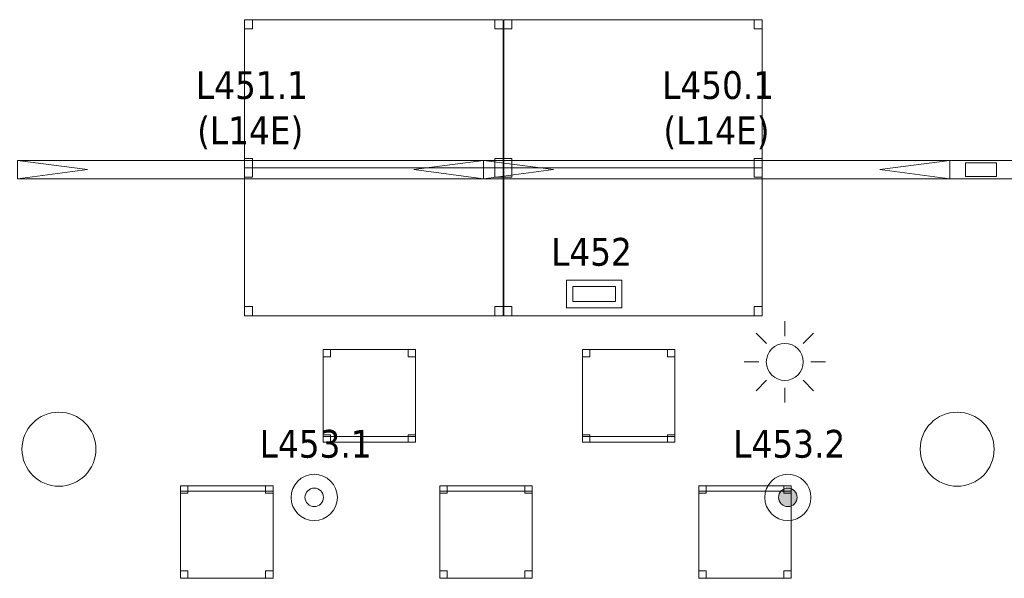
# Model space of a CAD drawing. Header units: metres. Extents: x 397.7 to 427.5, y 12.7 to 28.4.
# Tile 122 of 133: x 415.9 to 421.2, y 17.1 to 20.1. Entities that reach past the tile are written whole.
import ezdxf

# ---------------------------------------------------------------- set-up
doc = ezdxf.new("R2010")
doc.units = ezdxf.units.M
for name, color, linetype, lineweight in [('02_MOBILIARIO', 7, 'Continuous', 18), ('A-COLS-____-MCUT', 7, 'Continuous', 18), ('A-COLS-____-OTLN', 7, 'Continuous', 18), ('A-DETL-____-MBND', 7, 'Continuous', 18), ('A-DETL-GENF-OTLN', 7, 'Continuous', 18), ('E-LITE-____-IDEN', 7, 'Continuous', 30), ('E-LITE-EQPM-IDEN', 7, 'Continuous', 30)]:
    doc.layers.add(name, color=color, linetype=linetype, lineweight=lineweight)
doc.styles.add('Tahoma_4', font='tahoma.ttf', dxfattribs={"height": 0.15})

# ---------------------------------------------------------------- blocks, each defined once
blk = doc.blocks.new('Family - Taula 140X80_P4-153774-07_ENLLUMENAT_P4')
at = {"layer": 'A-DETL-____-MBND', "color": 253, "true_color": 0xaaaaaa}
for p, q in [((0, 0), (0, 0.8001)), ((0, 0.8001), (1.3973, 0.8001)), ((1.3973, 0.8001), (0, 0.8001)), ((0, 0.8001), (0, 0)), ((0, 0.7501), (0, 0.8001)), ((0, 0.8001), (0.0437, 0.8001)), ((0.0437, 0.8001), (0, 0.8001)), ((0, 0.8001), (0, 0.7501)), ((0.0437, 0.8001), (0.0437, 0.7501)), ((0.0437, 0.7501), (0.0437, 0.8001)), ((1.3536, 0.7501), (1.3536, 0.8001)), ((1.3536, 0.8001), (1.3973, 0.8001)), ((1.3973, 0.8001), (1.3536, 0.8001)), ((1.3536, 0.8001), (1.3536, 0.7501)), ((1.3973, 0.8001), (1.3973, 0)), ((1.3973, 0), (1.3973, 0.8001)), ((1.3973, 0.8001), (1.3973, 0.7501)), ((1.3973, 0.7501), (1.3973, 0.8001)), ((0.0437, 0.7501), (0, 0.7501)), ((0, 0.7501), (0.0437, 0.7501)), ((1.3973, 0.7501), (1.3536, 0.7501)), ((1.3536, 0.7501), (1.3973, 0.7501)), ((0, 0), (0, 0.05)), ((0, 0.05), (0.0437, 0.05)), ((0.0437, 0.05), (0, 0.05)), ((0, 0.05), (0, 0)), ((1.3973, 0), (0, 0)), ((0, 0), (1.3973, 0)), ((0.0437, 0), (0, 0)), ((0, 0), (0.0437, 0)), ((0.0437, 0.05), (0.0437, 0)), ((0.0437, 0), (0.0437, 0.05)), ((1.3536, 0), (1.3536, 0.05)), ((1.3536, 0.05), (1.3973, 0.05)), ((1.3973, 0.05), (1.3536, 0.05)), ((1.3536, 0.05), (1.3536, 0)), ((1.3973, 0), (1.3536, 0)), ((1.3536, 0), (1.3973, 0)), ((1.3973, 0.05), (1.3973, 0)), ((1.3973, 0), (1.3973, 0.05))]:
    blk.add_line(p, q, dxfattribs=at)
blk = doc.blocks.new('Family - Taula 140X80_P4-153790-07_ENLLUMENAT_P4')
at = {"layer": 'A-DETL-____-MBND', "color": 253, "true_color": 0xaaaaaa}
for p, q in [((0, 0.7501), (0, 0.8001)), ((0, 0.8001), (0.0437, 0.8001)), ((0.0437, 0.8001), (0, 0.8001)), ((0, 0.8001), (0, 0.7501)), ((0, 0), (0, 0.8001)), ((0, 0.8001), (1.3973, 0.8001)), ((1.3973, 0.8001), (0, 0.8001)), ((0, 0.8001), (0, 0)), ((0.0437, 0.8001), (0.0437, 0.7501)), ((0.0437, 0.7501), (0.0437, 0.8001)), ((1.3536, 0.7501), (1.3536, 0.8001)), ((1.3536, 0.8001), (1.3973, 0.8001)), ((1.3973, 0.8001), (1.3536, 0.8001)), ((1.3536, 0.8001), (1.3536, 0.7501)), ((1.3973, 0.8001), (1.3973, 0.7501)), ((1.3973, 0.7501), (1.3973, 0.8001)), ((1.3973, 0.8001), (1.3973, 0)), ((1.3973, 0), (1.3973, 0.8001)), ((0.0437, 0.7501), (0, 0.7501)), ((0, 0.7501), (0.0437, 0.7501)), ((1.3973, 0.7501), (1.3536, 0.7501)), ((1.3536, 0.7501), (1.3973, 0.7501)), ((0, 0), (0, 0.05)), ((0, 0.05), (0.0437, 0.05)), ((0.0437, 0.05), (0, 0.05)), ((0, 0.05), (0, 0)), ((1.3973, 0), (0, 0)), ((0, 0), (1.3973, 0)), ((0.0437, 0), (0, 0)), ((0, 0), (0.0437, 0)), ((0.0437, 0.05), (0.0437, 0)), ((0.0437, 0), (0.0437, 0.05)), ((1.3536, 0), (1.3536, 0.05)), ((1.3536, 0.05), (1.3973, 0.05)), ((1.3973, 0.05), (1.3536, 0.05)), ((1.3536, 0.05), (1.3536, 0)), ((1.3973, 0), (1.3536, 0)), ((1.3536, 0), (1.3973, 0)), ((1.3973, 0.05), (1.3973, 0)), ((1.3973, 0), (1.3973, 0.05))]:
    blk.add_line(p, q, dxfattribs=at)
blk = doc.blocks.new('Family - Cadira d_Oficina_P4-153800-07_ENLLUMENAT_P4')
at = {"layer": 'A-DETL-____-MBND', "color": 253, "true_color": 0xaaaaaa}
for p, q in [((0, 0.46), (0, 0.5)), ((0, 0.5), (0.04, 0.5)), ((0.04, 0.5), (0, 0.5)), ((0, 0.5), (0, 0.46)), ((0, 0.5), (0.5, 0.5)), ((0, 0), (0, 0.5)), ((0.5, 0.5), (0, 0.5)), ((0, 0.5), (0, 0)), ((0.04, 0.5), (0.04, 0.46)), ((0.04, 0.46), (0.04, 0.5)), ((0.46, 0.46), (0.46, 0.5)), ((0.46, 0.5), (0.5, 0.5)), ((0.5, 0.5), (0.46, 0.5)), ((0.46, 0.5), (0.46, 0.46)), ((0.5, 0.5), (0.5, 0.46)), ((0.5, 0.46), (0.5, 0.5)), ((0.5, 0.5), (0.5, 0)), ((0.5, 0), (0.5, 0.5)), ((0.04, 0.46), (0, 0.46)), ((0, 0.46), (0.04, 0.46)), ((0.5, 0.46), (0.46, 0.46)), ((0.46, 0.46), (0.5, 0.46)), ((0, 0), (0, 0.04)), ((0, 0.04), (0.04, 0.04)), ((0.04, 0.04), (0, 0.04)), ((0, 0.04), (0, 0)), ((0, 0), (0, 0.03)), ((0, 0.03), (0.5, 0.03)), ((0.5, 0.03), (0, 0.03)), ((0, 0.03), (0, 0)), ((0.04, 0), (0, 0)), ((0, 0), (0.04, 0)), ((0.5, 0), (0, 0)), ((0.04, 0.04), (0.04, 0)), ((0.04, 0), (0.04, 0.04)), ((0.46, 0), (0.46, 0.04)), ((0.46, 0.04), (0.5, 0.04)), ((0.5, 0.04), (0.46, 0.04)), ((0.46, 0.04), (0.46, 0)), ((0.5, 0), (0.46, 0)), ((0.5, 0.04), (0.5, 0)), ((0.5, 0), (0.5, 0.04)), ((0.5, 0.03), (0.5, 0)), ((0.5, 0), (0.5, 0.03)), ((0.5, 0), (0, 0)), ((0, 0), (0.5, 0)), ((0, 0), (0.5, 0)), ((0.46, 0), (0.5, 0))]:
    blk.add_line(p, q, dxfattribs=at)
blk = doc.blocks.new('Family - Taula 140X80_P4-153805-07_ENLLUMENAT_P4')
at = {"layer": 'A-DETL-____-MBND', "color": 253, "true_color": 0xaaaaaa}
for p, q in [((0, 0.8001), (1.3973, 0.8001)), ((0, 0), (0, 0.8001)), ((1.3973, 0.8001), (0, 0.8001)), ((0, 0.8001), (0, 0)), ((0, 0.8001), (0.0437, 0.8001)), ((0, 0.7501), (0, 0.8001)), ((0.0437, 0.8001), (0, 0.8001)), ((0, 0.8001), (0, 0.7501)), ((0.0437, 0.8001), (0.0437, 0.7501)), ((0.0437, 0.7501), (0.0437, 0.8001)), ((1.3536, 0.8001), (1.3973, 0.8001)), ((1.3536, 0.7501), (1.3536, 0.8001)), ((1.3973, 0.8001), (1.3536, 0.8001)), ((1.3536, 0.8001), (1.3536, 0.7501)), ((1.3973, 0.8001), (1.3973, 0)), ((1.3973, 0), (1.3973, 0.8001)), ((1.3973, 0.8001), (1.3973, 0.7501)), ((1.3973, 0.7501), (1.3973, 0.8001)), ((0.0437, 0.7501), (0, 0.7501)), ((0, 0.7501), (0.0437, 0.7501)), ((1.3973, 0.7501), (1.3536, 0.7501)), ((1.3536, 0.7501), (1.3973, 0.7501)), ((0, 0.05), (0.0437, 0.05)), ((0, 0), (0, 0.05)), ((0.0437, 0.05), (0, 0.05)), ((0, 0.05), (0, 0)), ((0, 0), (1.3973, 0)), ((0.0437, 0), (0, 0)), ((0, 0), (0.0437, 0)), ((0.0437, 0.05), (0.0437, 0)), ((0.0437, 0), (0.0437, 0.05)), ((1.3536, 0.05), (1.3973, 0.05)), ((1.3536, 0), (1.3536, 0.05)), ((1.3973, 0.05), (1.3536, 0.05)), ((1.3536, 0.05), (1.3536, 0)), ((1.3973, 0), (1.3536, 0)), ((1.3536, 0), (1.3973, 0)), ((1.3973, 0.05), (1.3973, 0)), ((1.3973, 0), (1.3973, 0.05)), ((1.3973, 0), (0, 0))]:
    blk.add_line(p, q, dxfattribs=at)
blk = doc.blocks.new('Family - Cadira d_Oficina_P4-153884-07_ENLLUMENAT_P4')
at = {"layer": 'A-DETL-____-MBND', "color": 253, "true_color": 0xaaaaaa}
for p, q in [((0, 0.47), (0, 0.5)), ((0, 0.5), (0.5, 0.5)), ((0.5, 0.5), (0, 0.5)), ((0, 0.5), (0, 0.47)), ((0, 0.46), (0, 0.5)), ((0, 0.5), (0.04, 0.5)), ((0.04, 0.5), (0, 0.5)), ((0, 0.5), (0, 0.46)), ((0, 0), (0, 0.5)), ((0, 0.5), (0.5, 0.5)), ((0.5, 0.5), (0, 0.5)), ((0, 0.5), (0, 0)), ((0.04, 0.5), (0.04, 0.46)), ((0.04, 0.46), (0.04, 0.5)), ((0.46, 0.46), (0.46, 0.5)), ((0.46, 0.5), (0.5, 0.5)), ((0.5, 0.5), (0.46, 0.5)), ((0.46, 0.5), (0.46, 0.46)), ((0.5, 0.5), (0.5, 0.47)), ((0.5, 0.47), (0.5, 0.5)), ((0.5, 0.5), (0.5, 0.46)), ((0.5, 0.46), (0.5, 0.5)), ((0.5, 0.5), (0.5, 0)), ((0.5, 0), (0.5, 0.5)), ((0.5, 0.47), (0, 0.47)), ((0, 0.47), (0.5, 0.47)), ((0.04, 0.46), (0, 0.46)), ((0, 0.46), (0.04, 0.46)), ((0.5, 0.46), (0.46, 0.46)), ((0.46, 0.46), (0.5, 0.46)), ((0, 0), (0, 0.04)), ((0, 0.04), (0.04, 0.04)), ((0.04, 0.04), (0, 0.04)), ((0, 0.04), (0, 0)), ((0.04, 0), (0, 0)), ((0, 0), (0.04, 0)), ((0.5, 0), (0, 0)), ((0, 0), (0.5, 0)), ((0.04, 0.04), (0.04, 0)), ((0.04, 0), (0.04, 0.04)), ((0.46, 0), (0.46, 0.04)), ((0.46, 0.04), (0.5, 0.04)), ((0.5, 0.04), (0.46, 0.04)), ((0.46, 0.04), (0.46, 0)), ((0.5, 0), (0.46, 0)), ((0.46, 0), (0.5, 0)), ((0.5, 0.04), (0.5, 0)), ((0.5, 0), (0.5, 0.04))]:
    blk.add_line(p, q, dxfattribs=at)
blk = doc.blocks.new('Family - Cadira d_Oficina_P4-153915-07_ENLLUMENAT_P4')
at = {"layer": 'A-DETL-____-MBND', "color": 253, "true_color": 0xaaaaaa}
for p, q in [((0, 0), (0, 0.5)), ((0, 0.5), (0.5, 0.5)), ((0.5, 0.5), (0, 0.5)), ((0, 0.5), (0, 0)), ((0, 0.46), (0, 0.5)), ((0, 0.5), (0.04, 0.5)), ((0.04, 0.5), (0, 0.5)), ((0, 0.5), (0, 0.46)), ((0, 0.47), (0, 0.5)), ((0, 0.5), (0.5, 0.5)), ((0.5, 0.5), (0, 0.5)), ((0, 0.5), (0, 0.47)), ((0.04, 0.5), (0.04, 0.46)), ((0.04, 0.46), (0.04, 0.5)), ((0.46, 0.46), (0.46, 0.5)), ((0.46, 0.5), (0.5, 0.5)), ((0.5, 0.5), (0.46, 0.5)), ((0.46, 0.5), (0.46, 0.46)), ((0.5, 0.5), (0.5, 0)), ((0.5, 0), (0.5, 0.5)), ((0.5, 0.5), (0.5, 0.46)), ((0.5, 0.46), (0.5, 0.5)), ((0.5, 0.5), (0.5, 0.47)), ((0.5, 0.47), (0.5, 0.5)), ((0.5, 0.47), (0, 0.47)), ((0, 0.47), (0.5, 0.47)), ((0.04, 0.46), (0, 0.46)), ((0, 0.46), (0.04, 0.46)), ((0.5, 0.46), (0.46, 0.46)), ((0.46, 0.46), (0.5, 0.46)), ((0, 0), (0, 0.04)), ((0, 0.04), (0.04, 0.04)), ((0.04, 0.04), (0, 0.04)), ((0, 0.04), (0, 0)), ((0.5, 0), (0, 0)), ((0, 0), (0.5, 0)), ((0.04, 0), (0, 0)), ((0, 0), (0.04, 0)), ((0.04, 0.04), (0.04, 0)), ((0.04, 0), (0.04, 0.04)), ((0.46, 0), (0.46, 0.04)), ((0.46, 0.04), (0.5, 0.04)), ((0.5, 0.04), (0.46, 0.04)), ((0.46, 0.04), (0.46, 0)), ((0.5, 0), (0.46, 0)), ((0.46, 0), (0.5, 0)), ((0.5, 0.04), (0.5, 0)), ((0.5, 0), (0.5, 0.04))]:
    blk.add_line(p, q, dxfattribs=at)
blk = doc.blocks.new('Family - Cadira d_Oficina_P4-153933-07_ENLLUMENAT_P4')
at = {"layer": 'A-DETL-____-MBND', "color": 253, "true_color": 0xaaaaaa}
for p, q in [((0, 0.5), (0.5, 0.5)), ((0, 0), (0, 0.5)), ((0.5, 0.5), (0, 0.5)), ((0, 0.5), (0, 0)), ((0, 0.46), (0, 0.5)), ((0, 0.5), (0.04, 0.5)), ((0.04, 0.5), (0, 0.5)), ((0, 0.5), (0, 0.46)), ((0.04, 0.5), (0.04, 0.46)), ((0.04, 0.46), (0.04, 0.5)), ((0.46, 0.46), (0.46, 0.5)), ((0.46, 0.5), (0.5, 0.5)), ((0.5, 0.5), (0.46, 0.5)), ((0.46, 0.5), (0.46, 0.46)), ((0.5, 0.5), (0.5, 0.46)), ((0.5, 0.46), (0.5, 0.5)), ((0.5, 0.5), (0.5, 0)), ((0.5, 0), (0.5, 0.5)), ((0.04, 0.46), (0, 0.46)), ((0, 0.46), (0.04, 0.46)), ((0.5, 0.46), (0.46, 0.46)), ((0.46, 0.46), (0.5, 0.46)), ((0, 0), (0, 0.04)), ((0, 0.04), (0.04, 0.04)), ((0.04, 0.04), (0, 0.04)), ((0, 0.04), (0, 0)), ((0, 0), (0, 0.03)), ((0, 0.03), (0.5, 0.03)), ((0.5, 0.03), (0, 0.03)), ((0, 0.03), (0, 0)), ((0.5, 0), (0, 0)), ((0.04, 0), (0, 0)), ((0, 0), (0.04, 0)), ((0.04, 0.04), (0.04, 0)), ((0.04, 0), (0.04, 0.04)), ((0.46, 0), (0.46, 0.04)), ((0.46, 0.04), (0.5, 0.04)), ((0.5, 0.04), (0.46, 0.04)), ((0.46, 0.04), (0.46, 0)), ((0.5, 0), (0.46, 0)), ((0.5, 0.04), (0.5, 0)), ((0.5, 0), (0.5, 0.04)), ((0.5, 0.03), (0.5, 0)), ((0.5, 0), (0.5, 0.03)), ((0, 0), (0.5, 0)), ((0.5, 0), (0, 0)), ((0, 0), (0.5, 0)), ((0.46, 0), (0.5, 0))]:
    blk.add_line(p, q, dxfattribs=at)
blk = doc.blocks.new('Family - Taula 140X80_P4-154122-07_ENLLUMENAT_P4')
at = {"layer": 'A-DETL-____-MBND', "color": 253, "true_color": 0xaaaaaa}
for p, q in [((0, 0.8001), (0.0437, 0.8001)), ((0, 0.7501), (0, 0.8001)), ((0.0437, 0.8001), (0, 0.8001)), ((0, 0.8001), (0, 0.7501)), ((0, 0.8001), (1.3973, 0.8001)), ((0, 0), (0, 0.8001)), ((1.3973, 0.8001), (0, 0.8001)), ((0, 0.8001), (0, 0)), ((0.0437, 0.8001), (0.0437, 0.7501)), ((0.0437, 0.7501), (0.0437, 0.8001)), ((1.3536, 0.8001), (1.3973, 0.8001)), ((1.3536, 0.7501), (1.3536, 0.8001)), ((1.3973, 0.8001), (1.3536, 0.8001)), ((1.3536, 0.8001), (1.3536, 0.7501)), ((1.3973, 0.8001), (1.3973, 0)), ((1.3973, 0), (1.3973, 0.8001)), ((1.3973, 0.8001), (1.3973, 0.7501)), ((1.3973, 0.7501), (1.3973, 0.8001)), ((0.0437, 0.7501), (0, 0.7501)), ((0, 0.7501), (0.0437, 0.7501)), ((1.3973, 0.7501), (1.3536, 0.7501)), ((1.3536, 0.7501), (1.3973, 0.7501)), ((0, 0.05), (0.0437, 0.05)), ((0, 0), (0, 0.05)), ((0.0437, 0.05), (0, 0.05)), ((0, 0.05), (0, 0)), ((0, 0), (1.3973, 0)), ((0.0437, 0), (0, 0)), ((0, 0), (0.0437, 0)), ((0.0437, 0.05), (0.0437, 0)), ((0.0437, 0), (0.0437, 0.05)), ((1.3536, 0.05), (1.3973, 0.05)), ((1.3536, 0), (1.3536, 0.05)), ((1.3973, 0.05), (1.3536, 0.05)), ((1.3536, 0.05), (1.3536, 0)), ((1.3973, 0), (1.3536, 0)), ((1.3536, 0), (1.3973, 0)), ((1.3973, 0.05), (1.3973, 0)), ((1.3973, 0), (1.3973, 0.05)), ((1.3973, 0), (0, 0))]:
    blk.add_line(p, q, dxfattribs=at)
blk = doc.blocks.new('Family - Pilar P4-154258-07_ENLLUMENAT_P4')
at = {"layer": 'A-COLS-____-MCUT', "color": 253, "true_color": 0xaaaaaa}
for start, end in [(360, 180), (180, 360)]:
    blk.add_arc((0.2, 0.2), 0.2, start, end, dxfattribs=at)
at = {"layer": 'A-COLS-____-OTLN', "color": 253, "true_color": 0xaaaaaa}
for start, end in [(360, 180), (180, 360)]:
    blk.add_arc((0.2, 0.2), 0.2, start, end, dxfattribs=at)
blk = doc.blocks.new('Family - Cadira d_Oficina_P4-154332-07_ENLLUMENAT_P4')
at = {"layer": 'A-DETL-____-MBND', "color": 253, "true_color": 0xaaaaaa}
for p, q in [((0, 0), (0, 0.5)), ((0, 0.5), (0.5, 0.5)), ((0.5, 0.5), (0, 0.5)), ((0, 0.5), (0, 0)), ((0, 0.47), (0, 0.5)), ((0, 0.5), (0.5, 0.5)), ((0.5, 0.5), (0, 0.5)), ((0, 0.5), (0, 0.47)), ((0, 0.46), (0, 0.5)), ((0, 0.5), (0.04, 0.5)), ((0.04, 0.5), (0, 0.5)), ((0, 0.5), (0, 0.46)), ((0.04, 0.5), (0.04, 0.46)), ((0.04, 0.46), (0.04, 0.5)), ((0.46, 0.46), (0.46, 0.5)), ((0.46, 0.5), (0.5, 0.5)), ((0.5, 0.5), (0.46, 0.5)), ((0.46, 0.5), (0.46, 0.46)), ((0.5, 0.5), (0.5, 0)), ((0.5, 0), (0.5, 0.5)), ((0.5, 0.5), (0.5, 0.47)), ((0.5, 0.47), (0.5, 0.5)), ((0.5, 0.5), (0.5, 0.46)), ((0.5, 0.46), (0.5, 0.5)), ((0.5, 0.47), (0, 0.47)), ((0, 0.47), (0.5, 0.47)), ((0.04, 0.46), (0, 0.46)), ((0, 0.46), (0.04, 0.46)), ((0.5, 0.46), (0.46, 0.46)), ((0.46, 0.46), (0.5, 0.46)), ((0, 0), (0, 0.04)), ((0, 0.04), (0.04, 0.04)), ((0.04, 0.04), (0, 0.04)), ((0, 0.04), (0, 0)), ((0.5, 0), (0, 0)), ((0, 0), (0.5, 0)), ((0.04, 0), (0, 0)), ((0, 0), (0.04, 0)), ((0.04, 0.04), (0.04, 0)), ((0.04, 0), (0.04, 0.04)), ((0.46, 0), (0.46, 0.04)), ((0.46, 0.04), (0.5, 0.04)), ((0.5, 0.04), (0.46, 0.04)), ((0.46, 0.04), (0.46, 0)), ((0.5, 0), (0.46, 0)), ((0.46, 0), (0.5, 0)), ((0.5, 0.04), (0.5, 0)), ((0.5, 0), (0.5, 0.04))]:
    blk.add_line(p, q, dxfattribs=at)
blk = doc.blocks.new('Family - Pilar P4-154507-07_ENLLUMENAT_P4')
at = {"layer": 'A-COLS-____-MCUT', "color": 253, "true_color": 0xaaaaaa}
for start, end in [(360, 180), (180, 360)]:
    blk.add_arc((0.2, 0.2), 0.2, start, end, dxfattribs=at)
at = {"layer": 'A-COLS-____-OTLN', "color": 253, "true_color": 0xaaaaaa}
for start, end in [(360, 180), (180, 360)]:
    blk.add_arc((0.2, 0.2), 0.2, start, end, dxfattribs=at)
blk = doc.blocks.new('LONDR55-XX_ZZ-ARQ-CAA-M3D-Londres55_ifc-1-07_ENLLUMENAT_P4')
at = {"layer": '02_MOBILIARIO', "color": 253, "lineweight": 18, "true_color": 0xaaaaaa}
for name, p in [('Family - Taula 140X80_P4-154122-07_ENLLUMENAT_P4', (417.1402, 19.3202)), ('Family - Taula 140X80_P4-153805-07_ENLLUMENAT_P4', (418.5414, 19.3202)), ('Family - Taula 140X80_P4-153790-07_ENLLUMENAT_P4', (417.1402, 18.5201)), ('Family - Taula 140X80_P4-153774-07_ENLLUMENAT_P4', (418.5414, 18.5201)), ('Family - Cadira d_Oficina_P4-153933-07_ENLLUMENAT_P4', (417.5649, 17.8379)), ('Family - Cadira d_Oficina_P4-153800-07_ENLLUMENAT_P4', (418.9661, 17.8379)), ('Family - Cadira d_Oficina_P4-154332-07_ENLLUMENAT_P4', (416.7941, 17.1018)), ('Family - Cadira d_Oficina_P4-153915-07_ENLLUMENAT_P4', (418.1952, 17.1018)), ('Family - Cadira d_Oficina_P4-153884-07_ENLLUMENAT_P4', (419.5952, 17.1018))]:
    blk.add_blockref(name, p, dxfattribs=at)
at = {"layer": 'A-COLS-____-OTLN', "color": 253, "lineweight": 18, "true_color": 0xaaaaaa}
for name, p in [('Family - Pilar P4-154258-07_ENLLUMENAT_P4', (415.937, 17.5995)), ('Family - Pilar P4-154507-07_ENLLUMENAT_P4', (420.792, 17.5995))]:
    blk.add_blockref(name, p, dxfattribs=at)
blk = doc.blocks.new('ZYR_06_02_02 Down Superficie - L 03-326956-07_ENLLUMENAT_P4')
at = {"layer": 'A-DETL-GENF-OTLN', "color": 92, "true_color": 0x00c400}
for radius in [0.125, 0.05]:
    blk.add_circle((0, 0), radius, dxfattribs=at)
blk = doc.blocks.new('ZYR_06_02_02 Down Superficie - L 03 D-V2-07_ENLLUMENAT_P4')
at = {"layer": 'A-DETL-GENF-OTLN', "true_color": 0x00c400}
blk.add_hatch(color=92, dxfattribs=at).paths.add_polyline_path([(0, -0.05), (0.0129, -0.0483), (0.025, -0.0433), (0.0354, -0.0354), (0.0433, -0.025), (0.0483, -0.0129), (0.05, 0), (0.0483, 0.0129), (0.0433, 0.025), (0.0354, 0.0354), (0.025, 0.0433), (0.0129, 0.0483), (0, 0.05), (-0.0129, 0.0483), (-0.025, 0.0433), (-0.0354, 0.0354), (-0.0433, 0.025), (-0.0483, 0.0129), (-0.05, 0), (-0.0483, -0.0129), (-0.0433, -0.025), (-0.0354, -0.0354), (-0.025, -0.0433), (-0.0129, -0.0483)])
at = {"layer": 'A-DETL-GENF-OTLN', "color": 92, "true_color": 0x00c400}
for radius in [0.125, 0.05]:
    blk.add_circle((0, 0), radius, dxfattribs=at)
for start, end in [(360, 180), (180, 360)]:
    blk.add_arc((0, 0), 0.05, start, end, dxfattribs=at)
blk = doc.blocks.new('ZYR_06_02_05 LLuminària Suspesa - L 14 E-850698-07_ENLLUMENAT_P4')
at = {"layer": 'A-DETL-GENF-OTLN', "color": 92, "true_color": 0x00c400}
for p, q in [((-1.26, 0.05), (1.26, 0.05)), ((-1.26, -0.05), (-1.26, 0.05)), ((-1.26, 0.05), (-0.882, 0)), ((-0.882, 0), (-1.26, -0.05)), ((0.882, 0), (1.26, 0.05)), ((0.882, 0), (1.26, -0.05)), ((1.26, 0.05), (1.26, -0.05)), ((1.26, -0.05), (-1.26, -0.05))]:
    blk.add_line(p, q, dxfattribs=at)
blk = doc.blocks.new('ZYR_06_02_05 LLuminària Suspesa - L 12 ED-850700-07_ENLLUMENAT_P4')
at = {"layer": 'A-DETL-GENF-OTLN', "color": 92, "true_color": 0x00c400}
for p, q in [((-0.84, 0.05), (0.84, 0.05)), ((-0.84, -0.05), (-0.84, 0.05)), ((-0.756, 0.0375), (-0.588, 0.0375)), ((-0.756, -0.0375), (-0.756, 0.0375)), ((-0.588, 0.0375), (-0.588, -0.0375)), ((0.588, 0.0375), (0.756, 0.0375)), ((0.588, -0.0375), (0.588, 0.0375)), ((0.756, 0.0375), (0.756, -0.0375)), ((0.84, 0.05), (0.84, -0.05)), ((0.84, -0.05), (-0.84, -0.05)), ((-0.588, -0.0375), (-0.756, -0.0375)), ((0.756, -0.0375), (0.588, -0.0375))]:
    blk.add_line(p, q, dxfattribs=at)
blk = doc.blocks.new('ZYR_06_03 Emer Sostre Rect - 01 Emergencia Superficie 01-829055-07_ENLLUMENAT_P4')
at = {"layer": 'A-DETL-GENF-OTLN', "color": 6, "true_color": 0xff00ff}
for p, q in [((-0.15, 0.075), (0.15, 0.075)), ((-0.15, -0.075), (-0.15, 0.075)), ((0.15, 0.075), (0.15, -0.075)), ((-0.1157, 0.0407), (0.1157, 0.0407)), ((-0.1157, -0.0407), (-0.1157, 0.0407)), ((0.1157, 0.0407), (0.1157, -0.0407)), ((0.1157, -0.0407), (-0.1157, -0.0407)), ((0.15, -0.075), (-0.15, -0.075))]:
    blk.add_line(p, q, dxfattribs=at)
blk = doc.blocks.new('ZYR_06_01 Detector Sostre - 07 Detector Luminic-846090-07_ENLLUMENAT_P4')
at = {"layer": 'A-DETL-GENF-OTLN', "color": 92, "true_color": 0x00c400}
for p, q in [((0, 0.14), (0, 0.22)), ((-0.099, 0.099), (-0.1556, 0.1556)), ((0.099, 0.099), (0.1556, 0.1556)), ((0.14, 0), (0.22, 0)), ((-0.14, 0), (-0.22, 0)), ((-0.099, -0.099), (-0.1556, -0.1556)), ((0.099, -0.099), (0.1556, -0.1556)), ((0, -0.14), (0, -0.22))]:
    blk.add_line(p, q, dxfattribs=at)
blk.add_circle((0, 0), 0.1, dxfattribs=at)

msp = doc.modelspace()

# ---------------------------------------------------------------- block references
at = {"lineweight": 5}
msp.add_blockref('LONDR55-XX_ZZ-ARQ-CAA-M3D-Londres55_ifc-1-07_ENLLUMENAT_P4', (0, 0), dxfattribs=at)
at = {"layer": 'A-DETL-GENF-OTLN', "color": 92, "true_color": 0x00c400}
for name, p in [('ZYR_06_02_05 LLuminària Suspesa - L 14 E-850698-07_ENLLUMENAT_P4', (417.1724, 19.31)), ('ZYR_06_02_05 LLuminària Suspesa - L 14 E-850698-07_ENLLUMENAT_P4', (419.6924, 19.31)), ('ZYR_06_02_05 LLuminària Suspesa - L 12 ED-850700-07_ENLLUMENAT_P4', (421.7924, 19.31)), ('ZYR_06_01 Detector Sostre - 07 Detector Luminic-846090-07_ENLLUMENAT_P4', (420.0603, 18.2709)), ('ZYR_06_02_02 Down Superficie - L 03-326956-07_ENLLUMENAT_P4', (417.5168, 17.5391)), ('ZYR_06_02_02 Down Superficie - L 03 D-V2-07_ENLLUMENAT_P4', (420.0768, 17.5391))]:
    msp.add_blockref(name, p, dxfattribs=at)
at = {"layer": 'A-DETL-GENF-OTLN', "color": 6, "true_color": 0xff00ff}
msp.add_blockref('ZYR_06_03 Emer Sostre Rect - 01 Emergencia Superficie 01-829055-07_ENLLUMENAT_P4', (419.0302, 18.6381), dxfattribs=at)

# ---------------------------------------------------------------- texts
at = {"layer": 'E-LITE-EQPM-IDEN', "char_height": 0.15, "attachment_point": 1, "style": 'Tahoma_4'}
for s, insert, width in [('L451.1', (416.8774, 19.8421), 0.721519), ('L450.1', (419.3974, 19.8421), 0.721519), ('(L14E)', (416.884, 19.5973), 0.705485), ('(L14E)', (419.404, 19.5973), 0.705485), ('L453.1', (417.2218, 17.9037), 0.721519), ('L453.2', (419.7818, 17.9037), 0.721519)]:
    msp.add_mtext(s, dxfattribs=dict(at, insert=insert, width=width))

# ---------------------------------------------------------------- next in the draw order: texts
at = {"layer": 'E-LITE-____-IDEN', "insert": (418.7975, 18.9411), "char_height": 0.15, "width": 0.517088, "attachment_point": 1, "style": 'Tahoma_4', "bg_fill": 3, "box_fill_scale": 1.25, "bg_fill_color": 256, "bg_fill_true_color": 13158600, "bg_fill_transparency": 0}
msp.add_mtext('L452', dxfattribs=at)

doc.saveas('drawing.dxf')
